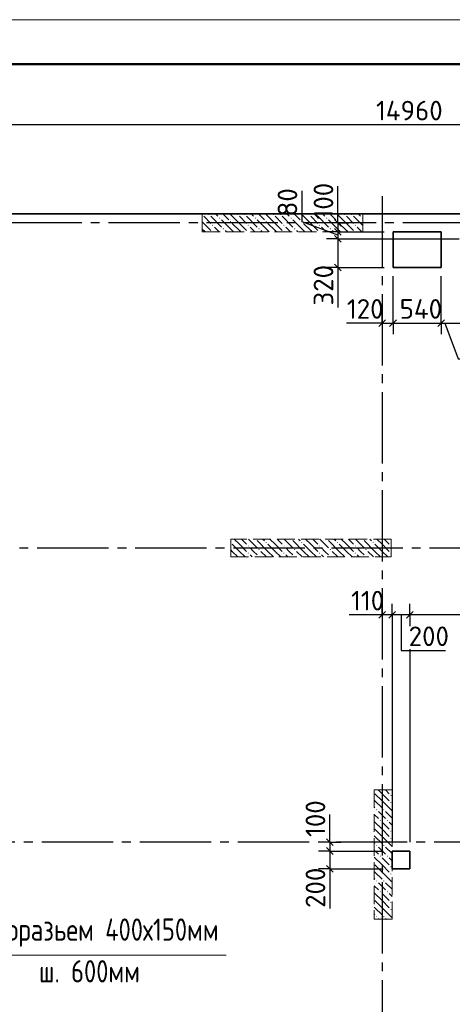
# Model space of a CAD drawing. Header units: millimetres. Extents: x 40580 to 1930067, y -240640 to 81020.
# Tile 150 of 256: x 594078 to 598929, y -191975 to -180924. Entities that reach past the tile are written whole.
import ezdxf

# ---------------------------------------------------------------- set-up
doc = ezdxf.new("R2010")
doc.units = ezdxf.units.MM
for name, pattern in [('______2', [270, 200, -70]), ('______5', [1100, 800, -100, 100, -100]), ('CENTER', [2, 1.25, -0.25, 0.25, -0.25])]:
    doc.linetypes.add(name, pattern=pattern)
for name, color, linetype, lineweight in [('Standard', 7, 'Continuous', 25), ('ЖБ Перекрытие верхний уровень', 7, 'Continuous', 35), ('ОСИ', 7, 'CENTER', 15), ('Примечания', 7, 'Continuous', 13)]:
    doc.layers.add(name, color=color, linetype=linetype, lineweight=lineweight)
doc.layers.add('ЖБ Пилон', color=7, linetype='______2', lineweight=13, true_color=0xa0a0a0)
doc.layers.add('Размерная выноска', color=7, linetype='Continuous')
doc.styles.add('GOST 2.304', font='isocpeur.ttf', dxfattribs={"width": 0.8})
doc.styles.add('ISOCPEUR', font='isocpeur.ttf')

msp = doc.modelspace()

# ---------------------------------------------------------------- hatches: boundary and pattern name
at = {"layer": 'ЖБ Пилон', "linetype": 'Continuous', "lineweight": -3, "transparency": 33554687}
for points in [[(596124.3, -183107.6), (596127.7, -183111), (596124.3, -183114.5)], [(596194.7, -183111), (596201.2, -183104.6), (596207.7, -183111), (596201.2, -183117.5)], [(596514.7, -183111), (596521.2, -183104.6), (596527.7, -183111), (596521.2, -183117.5)], [(596594.7, -183111), (596601.2, -183104.6), (596607.7, -183111), (596601.2, -183117.5)], [(596914.7, -183111), (596921.2, -183104.6), (596927.7, -183111), (596921.2, -183117.5)], [(596994.7, -183111), (597001.2, -183104.6), (597007.7, -183111), (597001.2, -183117.5)], [(597314.7, -183111), (597321.2, -183104.6), (597327.7, -183111), (597321.2, -183117.5)], [(597394.7, -183111), (597401.2, -183104.6), (597407.7, -183111), (597401.2, -183117.5)], [(597714.7, -183111), (597721.2, -183104.6), (597727.7, -183111), (597721.2, -183117.5)], [(597794.7, -183111), (597801.2, -183104.6), (597807.7, -183111), (597801.2, -183117.5)], [(596314.7, -183151), (596321.2, -183144.5), (596327.7, -183151), (596321.2, -183157.5)], [(596434.7, -183191.1), (596441.2, -183184.6), (596447.7, -183191.1), (596441.2, -183197.5)], [(596714.7, -183151), (596721.2, -183144.5), (596727.7, -183151), (596721.2, -183157.5)], [(596834.7, -183191.1), (596841.2, -183184.6), (596847.7, -183191.1), (596841.2, -183197.5)], [(597114.7, -183151), (597121.2, -183144.5), (597127.7, -183151), (597121.2, -183157.5)], [(597234.7, -183191.1), (597241.2, -183184.6), (597247.7, -183191.1), (597241.2, -183197.5)], [(597514.7, -183151), (597521.2, -183144.5), (597527.7, -183151), (597521.2, -183157.5)], [(597634.7, -183191.1), (597641.2, -183184.6), (597647.7, -183191.1), (597641.2, -183197.5)], [(597914.7, -183151), (597921.2, -183144.5), (597924.3, -183147.6), (597924.3, -183154.5), (597921.2, -183157.5)], [(596234.7, -183231), (596241.2, -183224.5), (596247.7, -183231), (596241.2, -183237.5)], [(596354.7, -183271.1), (596361.2, -183264.6), (596367.7, -183271.1), (596361.2, -183277.6)], [(596634.7, -183231), (596641.2, -183224.5), (596647.7, -183231), (596641.2, -183237.5)], [(596754.7, -183271.1), (596761.2, -183264.6), (596767.7, -183271.1), (596761.2, -183277.6)], [(597034.7, -183231), (597041.2, -183224.5), (597047.7, -183231), (597041.2, -183237.5)], [(597154.7, -183271.1), (597161.2, -183264.6), (597167.7, -183271.1), (597161.2, -183277.6)], [(597434.7, -183231), (597441.2, -183224.5), (597447.7, -183231), (597441.2, -183237.5)], [(597554.7, -183271.1), (597561.2, -183264.6), (597567.7, -183271.1), (597561.2, -183277.6)], [(597834.7, -183231), (597841.2, -183224.5), (597847.7, -183231), (597841.2, -183237.5)], [(596724.6, -186754.2), (596721.2, -186757.5), (596717.9, -186754.2)], [(597124.6, -186754.2), (597121.2, -186757.5), (597117.9, -186754.2)], [(597524.6, -186754.2), (597521.2, -186757.5), (597517.9, -186754.2)], [(597924.6, -186754.2), (597921.2, -186757.5), (597917.9, -186754.2)], [(596444.3, -186787.6), (596447.7, -186791.1), (596444.3, -186794.5)], [(596634.7, -186831), (596641.2, -186824.5), (596647.7, -186831), (596641.2, -186837.5)], [(596754.7, -186871.1), (596761.2, -186864.6), (596767.7, -186871.1), (596761.2, -186877.6)], [(596834.7, -186791.1), (596841.2, -186784.6), (596847.7, -186791.1), (596841.2, -186797.5)], [(597034.7, -186831), (597041.2, -186824.5), (597047.7, -186831), (597041.2, -186837.5)], [(597154.7, -186871.1), (597161.2, -186864.6), (597167.7, -186871.1), (597161.2, -186877.6)], [(597234.7, -186791.1), (597241.2, -186784.6), (597247.7, -186791.1), (597241.2, -186797.5)], [(597434.7, -186831), (597441.2, -186824.5), (597447.7, -186831), (597441.2, -186837.5)], [(597554.7, -186871.1), (597561.2, -186864.6), (597567.7, -186871.1), (597561.2, -186877.6)], [(597634.7, -186791.1), (597641.2, -186784.6), (597647.7, -186791.1), (597641.2, -186797.5)], [(597834.7, -186831), (597841.2, -186824.5), (597847.7, -186831), (597841.2, -186837.5)], [(597954.7, -186871.1), (597961.2, -186864.6), (597967.7, -186871.1), (597961.2, -186877.6)], [(598034.7, -186791.1), (598041.2, -186784.6), (598047.7, -186791.1), (598041.2, -186797.5)], [(598234.7, -186831), (598241.2, -186824.5), (598244.3, -186827.6), (598244.3, -186834.5), (598241.2, -186837.5)], [(596634.7, -186911), (596641.2, -186904.6), (596647.7, -186911), (596641.2, -186917.5)], [(596754.7, -186951), (596761.2, -186944.5), (596767.7, -186951), (596764.6, -186954.2), (596757.9, -186954.2)], [(597034.7, -186911), (597041.2, -186904.6), (597047.7, -186911), (597041.2, -186917.5)], [(597154.7, -186951), (597161.2, -186944.5), (597167.7, -186951), (597164.6, -186954.2), (597157.9, -186954.2)], [(597434.7, -186911), (597441.2, -186904.6), (597447.7, -186911), (597441.2, -186917.5)], [(597554.7, -186951), (597561.2, -186944.5), (597567.7, -186951), (597564.6, -186954.2), (597557.9, -186954.2)], [(597834.7, -186911), (597841.2, -186904.6), (597847.7, -186911), (597841.2, -186917.5)], [(597954.7, -186951), (597961.2, -186944.5), (597967.7, -186951), (597964.6, -186954.2), (597957.9, -186954.2)], [(598234.7, -186911), (598241.2, -186904.6), (598244.3, -186907.6), (598244.3, -186914.5), (598241.2, -186917.5)], [(598234.7, -189631), (598241.2, -189624.5), (598247.7, -189631), (598241.2, -189637.5)], [(598234.7, -189711), (598241.2, -189704.6), (598247.7, -189711), (598241.2, -189717.5)], [(598074.7, -189791.1), (598081.2, -189784.6), (598087.7, -189791.1), (598081.2, -189797.5)], [(598154.7, -189791.1), (598161.2, -189784.6), (598167.7, -189791.1), (598161.2, -189797.5)], [(598114.7, -189911), (598121.2, -189904.6), (598127.7, -189911), (598121.2, -189917.5)], [(598194.7, -189911), (598201.2, -189904.6), (598207.7, -189911), (598201.2, -189917.5)], [(598234.7, -190031), (598241.2, -190024.5), (598247.7, -190031), (598241.2, -190037.5)], [(598234.7, -190111), (598241.2, -190104.6), (598247.7, -190111), (598241.2, -190117.5)], [(598074.7, -190191.1), (598081.2, -190184.6), (598087.7, -190191.1), (598081.2, -190197.5)], [(598154.7, -190191.1), (598161.2, -190184.6), (598167.7, -190191.1), (598161.2, -190197.5)], [(598114.7, -190311), (598121.2, -190304.6), (598127.7, -190311), (598121.2, -190317.5)], [(598194.7, -190311), (598201.2, -190304.6), (598207.7, -190311), (598201.2, -190317.5)], [(598234.7, -190431), (598241.2, -190424.5), (598247.7, -190431), (598241.2, -190437.5)], [(598234.7, -190511), (598241.2, -190504.6), (598247.7, -190511), (598241.2, -190517.5)], [(598074.7, -190591.1), (598081.2, -190584.6), (598087.7, -190591.1), (598081.2, -190597.5)], [(598154.7, -190591.1), (598161.2, -190584.6), (598167.7, -190591.1), (598161.2, -190597.5)], [(598114.7, -190711), (598121.2, -190704.6), (598127.7, -190711), (598121.2, -190717.5)], [(598194.7, -190711), (598201.2, -190704.6), (598207.7, -190711), (598201.2, -190717.5)], [(598234.7, -190831), (598241.2, -190824.5), (598247.7, -190831), (598241.2, -190837.5)], [(598234.7, -190911), (598241.2, -190904.6), (598247.7, -190911), (598241.2, -190917.5)], [(598074.7, -190991.1), (598081.2, -190984.6), (598087.7, -190991.1), (598081.2, -190997.5)], [(598154.7, -190991.1), (598161.2, -190984.6), (598167.7, -190991.1), (598161.2, -190997.5)]]:
    msp.add_hatch(color=7, dxfattribs=at).paths.add_polyline_path(points, flags=16)

# ---------------------------------------------------------------- linework, layer by layer
at = {"layer": 'Standard', "color": 7, "linetype": 'Continuous', "lineweight": -3, "transparency": 33554687}
for p, q in [((605874.3, -182104.2), (590914.3, -182104.2)), ((597644.3, -183204.2), (597644.3, -183129.2)), ((597644.3, -183304.4), (597644.3, -183384.2)), ((597644.3, -183384.2), (597644.3, -183704.4)), ((597644.3, -183704.4), (597644.3, -183779.4)), ((598144.3, -184330.2), (598069.3, -184330.2)), ((598144.3, -184330.2), (598264.1, -184330.2)), ((598264.1, -184330.2), (598804.1, -184330.2)), ((598804.1, -184330.2), (599224.4, -184330.2)), ((598144.3, -187604.2), (598069.3, -187604.2)), ((598254.3, -187604.2), (598144.3, -187604.2)), ((598454.3, -187604.2), (598254.3, -187604.2)), ((599844.3, -187604.2), (598454.3, -187604.2)), ((597554.3, -190154.2), (597554.3, -190079.2)), ((597554.3, -190254.2), (597554.3, -190454.2)), ((597554.3, -190454.2), (597554.3, -190529.2))]:
    msp.add_line(p, q, dxfattribs=at)
at = {"layer": 'Standard', "color": 251, "linetype": 'Continuous', "lineweight": -3, "true_color": 0x656565, "transparency": 33554687}
for p, q in [((597644.3, -183204.2), (597519.3, -183204.2)), ((597644.3, -183204.2), (597769.3, -183204.2)), ((597644.3, -183204.2), (597644.3, -183204.2)), ((597644.3, -183304.4), (597519.3, -183304.4)), ((597644.3, -183304.4), (597769.3, -183304.4)), ((597644.3, -183304.4), (598164.1, -183304.4)), ((597644.3, -183384.2), (597519.3, -183384.2)), ((597644.3, -183384.2), (597769.3, -183384.2)), ((597644.3, -183384.2), (599004.9, -183384.2)), ((597644.3, -183704.4), (597519.3, -183704.4)), ((597644.3, -183704.4), (597769.3, -183704.4)), ((597644.3, -183704.4), (598164.1, -183704.4)), ((598144.3, -184330.2), (598144.3, -184205.2)), ((598264.1, -184330.2), (598264.1, -184205.2)), ((598804.1, -184330.2), (598804.1, -184205.2)), ((598144.3, -184330.2), (598144.3, -184455.2)), ((598144.3, -184330.2), (598144.3, -184330.2)), ((598264.1, -184330.2), (598264.1, -184455.2)), ((598804.1, -184330.2), (598804.1, -184455.2)), ((598144.3, -187604.2), (598144.3, -187479.2)), ((598254.3, -187604.2), (598254.3, -187479.2)), ((598454.3, -187604.2), (598454.3, -187479.2)), ((598144.3, -187604.2), (598144.3, -187729.2)), ((598254.3, -187604.2), (598254.3, -187729.2)), ((598254.3, -187604.2), (598254.3, -190154.2)), ((598454.3, -187604.2), (598454.3, -187729.2)), ((598454.3, -187604.2), (598454.3, -187702.3)), ((598454.3, -187987.2), (598454.3, -190154.2)), ((597554.3, -190154.2), (597429.3, -190154.2)), ((597554.3, -190154.2), (597679.3, -190154.2)), ((597554.3, -190154.2), (597554.3, -190154.2)), ((597554.3, -190254.2), (597429.3, -190254.2)), ((597554.3, -190254.2), (597679.3, -190254.2)), ((597554.3, -190254.2), (598154.3, -190254.2)), ((597554.3, -190454.2), (597429.3, -190454.2)), ((597554.3, -190454.2), (597679.3, -190454.2)), ((597554.3, -190454.2), (598154.3, -190454.2))]:
    msp.add_line(p, q, dxfattribs=at)
at = {"layer": 'Standard', "color": 7, "linetype": 'Continuous', "lineweight": 25, "transparency": 33554687}
for p, q in [((597606.8, -183166.7), (597681.8, -183241.7)), ((597606.8, -183266.9), (597681.8, -183341.9)), ((597606.8, -183346.7), (597681.8, -183421.7)), ((597606.8, -183666.9), (597681.8, -183741.9)), ((598106.8, -184367.7), (598181.8, -184292.7)), ((598226.6, -184367.7), (598301.6, -184292.7)), ((598766.6, -184367.7), (598841.6, -184292.7)), ((598181.8, -187566.7), (598106.8, -187641.7)), ((598291.8, -187566.7), (598216.8, -187641.7)), ((598491.8, -187566.7), (598416.8, -187641.7)), ((597516.8, -190116.7), (597591.8, -190191.7)), ((597516.8, -190216.7), (597591.8, -190291.7)), ((597516.8, -190416.7), (597591.8, -190491.7))]:
    msp.add_line(p, q, dxfattribs=at)
at = {"layer": 'Standard', "color": 7, "linetype": 'Continuous', "lineweight": 13, "transparency": 33554687}
msp.add_lwpolyline([(583520.3, -240324.2), (625520.3, -240324.2), (625520.3, -180924.2), (583520.3, -180924.2), (583520.3, -240324.2)], close=True, dxfattribs=at)
at = {"layer": 'Standard', "color": 7, "linetype": 'Continuous', "lineweight": 50, "transparency": 33554687}
msp.add_lwpolyline([(585520.3, -181424.2), (625020.3, -181424.2), (625020.3, -239824.2), (585520.3, -239824.2), (585520.3, -181424.2)], close=True, dxfattribs=at)
at = {"layer": 'Standard', "color": 7, "linetype": 'Continuous', "lineweight": -3, "transparency": 33554687}
for points in [[(597644.3, -183204.2), (597644.3, -183273.4), (597644.3, -183273.4), (597644.3, -183304.4)], [(597554.3, -190154.2), (597554.3, -190193.8), (597554.3, -190193.8), (597554.3, -190254.2)]]:
    msp.add_lwpolyline(points, dxfattribs=at)
at = {"layer": 'Standard', "color": 251, "linetype": 'Continuous', "lineweight": -3, "true_color": 0x656565, "transparency": 33554687}
for points in [[(598264.1, -184330.2), (598264.1, -184313.2), (598264.1, -184313.2), (598264.1, -184313.2), (598264.1, -184313.2), (598264.1, -184246.2), (598264.1, -184246.2), (598264.1, -183804.4)], [(598804.1, -184330.2), (598804.1, -184313.2), (598804.1, -184313.2), (598804.1, -184180.4), (598804.1, -184180.4), (598804.1, -183804.4)], [(598144.3, -187604.2), (598144.3, -187587.2), (598144.3, -187587.2), (598144.3, -187528.2)]]:
    msp.add_lwpolyline(points, dxfattribs=at)
at = {"layer": 'ЖБ Перекрытие верхний уровень', "transparency": 33554687}
for p, q in [((605874.3, -183104.2), (592444.3, -183104.2)), ((598804.1, -183304.4), (598264.1, -183304.4)), ((598264.1, -183304.4), (598264.1, -183704.4)), ((598804.1, -183704.4), (598804.1, -183304.4)), ((598264.1, -183704.4), (598804.1, -183704.4)), ((598454.3, -190254.2), (598254.3, -190254.2)), ((598254.3, -190254.2), (598254.3, -190454.2)), ((598454.3, -190454.2), (598454.3, -190254.2)), ((598254.3, -190454.2), (598454.3, -190454.2))]:
    msp.add_line(p, q, dxfattribs=at)
at = {"layer": 'ЖБ Пилон', "color": 253, "linetype": '______2', "lineweight": 13, "true_color": 0xa0a0a0, "transparency": 33554687}
for p, q in [((597924.3, -183104.2), (596124.3, -183104.2)), ((596124.3, -183104.2), (596124.3, -183304.2)), ((597924.3, -183304.2), (597924.3, -183104.2)), ((596124.3, -183304.2), (597924.3, -183304.2)), ((598244.3, -186754.2), (596444.3, -186754.2)), ((596444.3, -186754.2), (596444.3, -186954.2)), ((598244.3, -186954.2), (598244.3, -186754.2)), ((596444.3, -186954.2), (598244.3, -186954.2)), ((598054.3, -189569.2), (598054.3, -191019.2)), ((598254.3, -189569.2), (598054.3, -189569.2)), ((598254.3, -191019.2), (598254.3, -189569.2)), ((598054.3, -191019.2), (598254.3, -191019.2))]:
    msp.add_line(p, q, dxfattribs=at)
at = {"layer": 'ЖБ Пилон', "color": 9, "linetype": 'Continuous', "lineweight": -3, "true_color": 0xc7c7c7, "transparency": 33554687}
for p, q in [((596274.4, -183104.2), (596301.2, -183131)), ((596354.4, -183104.2), (596421.2, -183171.1)), ((596541.2, -183211), (596434.4, -183104.2)), ((596674.4, -183104.2), (596701.2, -183131)), ((596754.4, -183104.2), (596821.2, -183171.1)), ((596941.2, -183211), (596834.4, -183104.2)), ((597074.4, -183104.2), (597101.2, -183131)), ((597154.4, -183104.2), (597221.2, -183171.1)), ((597341.2, -183211), (597234.4, -183104.2)), ((597474.4, -183104.2), (597501.2, -183131)), ((597554.4, -183104.2), (597621.2, -183171.1)), ((597741.2, -183211), (597634.4, -183104.2)), ((597874.4, -183104.2), (597901.2, -183131)), ((596141.2, -183211), (596124.3, -183194.1)), ((596141.2, -183131), (596221.2, -183211)), ((596141.2, -183211), (596221.2, -183291.1)), ((596221.2, -183131), (596341.2, -183251)), ((596461.2, -183291.1), (596341.2, -183171.1)), ((596461.2, -183211), (596541.2, -183291.1)), ((596541.2, -183131), (596621.2, -183211)), ((596541.2, -183211), (596621.2, -183291.1)), ((596621.2, -183131), (596741.2, -183251)), ((596861.2, -183291.1), (596741.2, -183171.1)), ((596861.2, -183211), (596941.2, -183291.1)), ((596941.2, -183131), (597021.2, -183211)), ((596941.2, -183211), (597021.2, -183291.1)), ((597021.2, -183131), (597141.2, -183251)), ((597261.2, -183291.1), (597141.2, -183171.1)), ((597261.2, -183211), (597341.2, -183291.1)), ((597341.2, -183131), (597421.2, -183211)), ((597341.2, -183211), (597421.2, -183291.1)), ((597421.2, -183131), (597541.2, -183251)), ((597661.2, -183291.1), (597541.2, -183171.1)), ((597661.2, -183211), (597741.2, -183291.1)), ((597741.2, -183131), (597821.2, -183211)), ((597741.2, -183211), (597821.2, -183291.1)), ((597821.2, -183131), (597924.3, -183234.1)), ((596124.3, -183274.1), (596141.2, -183291.1)), ((596141.2, -183291.1), (596154.4, -183304.2)), ((596301.2, -183291.1), (596261.2, -183251)), ((596314.4, -183304.2), (596301.2, -183291.1)), ((596381.2, -183291.1), (596394.4, -183304.2)), ((596461.2, -183291.1), (596474.4, -183304.2)), ((596541.2, -183291.1), (596554.4, -183304.2)), ((596701.2, -183291.1), (596661.2, -183251)), ((596714.4, -183304.2), (596701.2, -183291.1)), ((596781.2, -183291.1), (596794.4, -183304.2)), ((596861.2, -183291.1), (596874.4, -183304.2)), ((596941.2, -183291.1), (596954.4, -183304.2)), ((597101.2, -183291.1), (597061.2, -183251)), ((597114.4, -183304.2), (597101.2, -183291.1)), ((597181.2, -183291.1), (597194.4, -183304.2)), ((597261.2, -183291.1), (597274.4, -183304.2)), ((597341.2, -183291.1), (597354.4, -183304.2)), ((597501.2, -183291.1), (597461.2, -183251)), ((597514.4, -183304.2), (597501.2, -183291.1)), ((597581.2, -183291.1), (597594.4, -183304.2)), ((597661.2, -183291.1), (597674.4, -183304.2)), ((597741.2, -183291.1), (597754.4, -183304.2)), ((597901.2, -183291.1), (597861.2, -183251)), ((597914.4, -183304.2), (597901.2, -183291.1)), ((596541.2, -186811), (596484.4, -186754.2)), ((596564.4, -186754.2), (596621.2, -186811)), ((596644.4, -186754.2), (596741.2, -186851)), ((596804.4, -186754.2), (596821.2, -186771.1)), ((596941.2, -186811), (596884.4, -186754.2)), ((596964.4, -186754.2), (597021.2, -186811)), ((597044.4, -186754.2), (597141.2, -186851)), ((597204.4, -186754.2), (597221.2, -186771.1)), ((597341.2, -186811), (597284.4, -186754.2)), ((597364.4, -186754.2), (597421.2, -186811)), ((597444.4, -186754.2), (597541.2, -186851)), ((597604.4, -186754.2), (597621.2, -186771.1)), ((597741.2, -186811), (597684.4, -186754.2)), ((597764.4, -186754.2), (597821.2, -186811)), ((597844.4, -186754.2), (597941.2, -186851)), ((598004.4, -186754.2), (598021.2, -186771.1)), ((598141.2, -186811), (598084.4, -186754.2)), ((598164.4, -186754.2), (598221.2, -186811)), ((596461.2, -186811), (596541.2, -186891.1)), ((596541.2, -186811), (596621.2, -186891.1)), ((596701.2, -186891.1), (596661.2, -186851)), ((596861.2, -186891.1), (596741.2, -186771.1)), ((596861.2, -186811), (596941.2, -186891.1)), ((596941.2, -186811), (597021.2, -186891.1)), ((597101.2, -186891.1), (597061.2, -186851)), ((597261.2, -186891.1), (597141.2, -186771.1)), ((597261.2, -186811), (597341.2, -186891.1)), ((597341.2, -186811), (597421.2, -186891.1)), ((597501.2, -186891.1), (597461.2, -186851)), ((597661.2, -186891.1), (597541.2, -186771.1)), ((597661.2, -186811), (597741.2, -186891.1)), ((597741.2, -186811), (597821.2, -186891.1)), ((597901.2, -186891.1), (597861.2, -186851)), ((598061.2, -186891.1), (597941.2, -186771.1)), ((598061.2, -186811), (598141.2, -186891.1)), ((598141.2, -186811), (598221.2, -186891.1)), ((596461.2, -186891.1), (596444.3, -186874.1)), ((596444.3, -186954.1), (596444.4, -186954.2)), ((596461.2, -186891.1), (596524.4, -186954.2)), ((596541.2, -186891.1), (596604.4, -186954.2)), ((596661.2, -186931), (596684.4, -186954.2)), ((596741.2, -186931), (596701.2, -186891.1)), ((596781.2, -186891.1), (596844.4, -186954.2)), ((596861.2, -186891.1), (596924.4, -186954.2)), ((596941.2, -186891.1), (597004.4, -186954.2)), ((597061.2, -186931), (597084.4, -186954.2)), ((597141.2, -186931), (597101.2, -186891.1)), ((597181.2, -186891.1), (597244.4, -186954.2)), ((597261.2, -186891.1), (597324.4, -186954.2)), ((597341.2, -186891.1), (597404.4, -186954.2)), ((597461.2, -186931), (597484.4, -186954.2)), ((597541.2, -186931), (597501.2, -186891.1)), ((597581.2, -186891.1), (597644.4, -186954.2)), ((597661.2, -186891.1), (597724.4, -186954.2)), ((597741.2, -186891.1), (597804.4, -186954.2)), ((597861.2, -186931), (597884.4, -186954.2)), ((597941.2, -186931), (597901.2, -186891.1)), ((597981.2, -186891.1), (598044.4, -186954.2)), ((598061.2, -186891.1), (598124.4, -186954.2)), ((598141.2, -186891.1), (598204.4, -186954.2)), ((598061.2, -189611), (598141.2, -189691.1)), ((598141.2, -189611), (598099.4, -189569.2)), ((598141.2, -189611), (598221.2, -189691.1)), ((598179.4, -189569.2), (598221.2, -189611)), ((598061.2, -189691.1), (598054.3, -189684.1)), ((598061.2, -189691.1), (598141.2, -189771.1)), ((598141.2, -189691.1), (598254.3, -189804.1)), ((598054.3, -189764.1), (598061.2, -189771.1)), ((598054.3, -189844.1), (598101.2, -189891.1)), ((598141.2, -189851), (598101.2, -189811)), ((598181.2, -189811), (598254.3, -189884.1)), ((598141.2, -190011), (598054.3, -189924.1)), ((598181.2, -189891.1), (598141.2, -189851)), ((598141.2, -189931), (598221.2, -190011)), ((598221.2, -189931), (598254.3, -189964.1)), ((598061.2, -190011), (598141.2, -190091.1)), ((598141.2, -190011), (598221.2, -190091.1)), ((598061.2, -190091.1), (598054.3, -190084.1)), ((598054.3, -190164.1), (598061.2, -190171.1)), ((598061.2, -190091.1), (598141.2, -190171.1)), ((598141.2, -190091.1), (598254.3, -190204.1)), ((598054.3, -190244.1), (598101.2, -190291.1)), ((598141.2, -190251), (598101.2, -190211)), ((598181.2, -190291.1), (598141.2, -190251)), ((598181.2, -190211), (598254.3, -190284.1)), ((598141.2, -190411), (598054.3, -190324.1)), ((598141.2, -190331), (598221.2, -190411)), ((598221.2, -190331), (598254.3, -190364.1)), ((598061.2, -190491.1), (598054.3, -190484.1)), ((598061.2, -190411), (598141.2, -190491.1)), ((598061.2, -190491.1), (598141.2, -190571.1)), ((598141.2, -190411), (598221.2, -190491.1)), ((598141.2, -190491.1), (598254.3, -190604.1)), ((598054.3, -190564.1), (598061.2, -190571.1)), ((598141.2, -190651), (598101.2, -190611)), ((598181.2, -190611), (598254.3, -190684.1)), ((598054.3, -190644.1), (598101.2, -190691.1)), ((598141.2, -190811), (598054.3, -190724.1)), ((598181.2, -190691.1), (598141.2, -190651)), ((598141.2, -190731), (598221.2, -190811)), ((598221.2, -190731), (598254.3, -190764.1)), ((598061.2, -190811), (598141.2, -190891.1)), ((598141.2, -190811), (598221.2, -190891.1)), ((598061.2, -190891.1), (598054.3, -190884.1)), ((598061.2, -190891.1), (598141.2, -190971.1)), ((598141.2, -190891.1), (598254.3, -191004.1)), ((598054.3, -190964.1), (598061.2, -190971.1)), ((598109.4, -191019.2), (598101.2, -191011)), ((598181.2, -191011), (598189.4, -191019.2))]:
    msp.add_line(p, q, dxfattribs=at)
at = {"layer": 'ОСИ', "color": 8, "linetype": '______5', "lineweight": -3, "transparency": 33554687}
for p, q in [((598144.3, -182904.2), (598144.3, -233224.2)), ((606874.3, -183204.2), (588120.3, -183204.2)), ((606074.3, -186854.2), (588120.3, -186854.2)), ((607224.3, -190154.2), (588120.3, -190154.2))]:
    msp.add_line(p, q, dxfattribs=at)
at = {"layer": 'Примечания', "color": 7, "linetype": 'Continuous', "lineweight": 13, "transparency": 33554687}
msp.add_line((596394.3, -191424.2), (592444.3, -191424.2), dxfattribs=at)
at = {"layer": 'Размерная выноска', "color": 7, "linetype": 'Continuous', "lineweight": 25, "transparency": 33554687}
for p, q in [((597644.3, -183204.2), (597644.3, -182794.2)), ((597644.3, -183704.4), (597644.3, -184154.4)), ((598144.3, -184330.2), (597744.3, -184330.2)), ((598144.3, -187604.2), (597774.3, -187604.2)), ((597554.3, -190154.2), (597554.3, -189844.2)), ((597554.3, -190449.2), (597554.3, -190899.2))]:
    msp.add_line(p, q, dxfattribs=at)
for points in [[(597644.3, -183344.3), (597244.3, -183194.3), (597244.3, -182844.3)], [(598844.2, -184330.2), (598994.2, -184730.2), (599344.2, -184730.2)], [(598354.3, -187604.2), (598354.3, -188004.2), (598854.3, -188004.2)]]:
    msp.add_lwpolyline(points, dxfattribs=at)

# ---------------------------------------------------------------- texts
at = {"layer": 'Standard', "color": 7, "linetype": 'Continuous', "lineweight": 25, "transparency": 33554687, "char_height": 220, "attachment_point": 7, "style": 'ISOCPEUR'}
for s, insert, width in [('14960', (598073.7, -182054.2), 766.396), ('120', (597747.1, -184280.2), 485.073), ('540', (598338.6, -184280.2), 516.39), ('110', (597794, -187554.2), 438.198), ('200', (598439.8, -187954.2), 531.973)]:
    msp.add_mtext(s, dxfattribs=dict(at, insert=insert, width=width))
at = {"layer": 'Standard', "color": 7, "linetype": 'Continuous', "lineweight": 25, "transparency": 33554687, "char_height": 220, "attachment_point": 7, "rotation": 90, "style": 'ISOCPEUR'}
for s, insert, width in [('100', (597594.2, -183166.7), 485.085), ('80', (597190.4, -183132.3), 391.311), ('320', (597594.3, -184132.9), 516.384), ('100', (597504.3, -190096.7), 485.079), ('200', (597504.3, -190893.3), 531.967)]:
    msp.add_mtext(s, dxfattribs=dict(at, insert=insert, width=width))
at = {"layer": 'Примечания', "color": 7, "linetype": 'Continuous', "lineweight": 25, "transparency": 33554687, "char_height": 250, "attachment_point": 7, "style": 'GOST 2.304'}
for s, insert, width in [('Терморазьем\\~400х150мм', (593344.3, -191329.2), 3189.081), ('ш.\\~600мм', (594294.3, -191729.2), 1279.425)]:
    msp.add_mtext(s, dxfattribs=dict(at, insert=insert, width=width))

doc.saveas('drawing.dxf')
